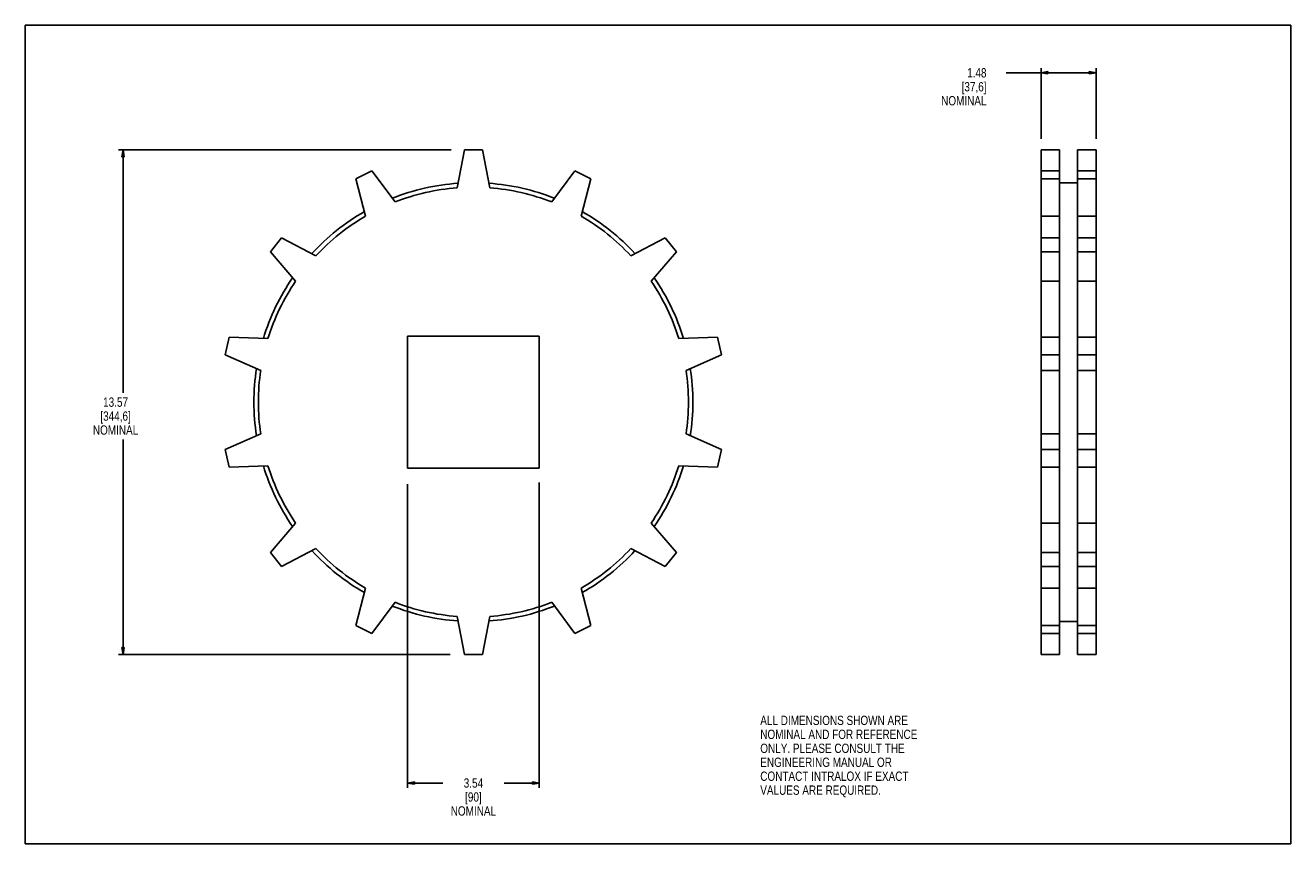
# Model space of a CAD drawing. Header units: inches. Extents: x 0 to 34, y 0 to 22.
import ezdxf

# ---------------------------------------------------------------- set-up
doc = ezdxf.new("R2010")
doc.units = ezdxf.units.IN
doc.header["$LTSCALE"] = 1.87
doc.header["$MEASUREMENT"] = 0
doc.layers.get('0').update_dxf_attribs({"linetype": 'CONTINUOUS'})
doc.styles.get("Standard").update_dxf_attribs({"font": 'txt', "width": 0.8})
doc.dimstyles.new('DIMSTYLE_1', dxfattribs={"dimtxt": 0.25, "dimasz": 0.1875, "dimexe": 0.18, "dimexo": 0.0625, "dimgap": 0.09, "dimtad": 0, "dimtih": 1, "dimtoh": 1, "dimzin": 4, "dimdsep": 46, "dimtxsty": 'STANDARD', "dimblk": 'CLOSED', "dimblk1": 'CLOSED', "dimblk2": 'CLOSED', "dimcen": 0.09, "dimadec": 0, "dimazin": 0, "dimtp": 0.019685, "dimtm": 0.019685, "dimtfac": 1, "dimtofl": 0, "dimtmove": 0, "dimatfit": 3, "dimldrblk": 'CLOSED', "dimfxl": 1, "dimtolj": 1, "dimtzin": 4, "dimarcsym": 0})
doc.dimstyles.new('DIMSTYLE_2', dxfattribs={"dimtxt": 0.25, "dimasz": 0.1875, "dimexe": 0.18, "dimexo": 0.0625, "dimgap": 0.09, "dimtad": 0, "dimtih": 1, "dimtoh": 1, "dimzin": 4, "dimdsep": 46, "dimtxsty": 'STANDARD', "dimblk": 'CLOSED', "dimblk1": 'CLOSED', "dimblk2": 'CLOSED', "dimcen": 0.09, "dimadec": 0, "dimazin": 0, "dimtp": 0.011811, "dimtm": 0.011811, "dimtfac": 1, "dimtofl": 0, "dimtmove": 0, "dimatfit": 3, "dimldrblk": 'CLOSED', "dimfxl": 1, "dimtolj": 1, "dimtzin": 4, "dimarcsym": 0})

# ---------------------------------------------------------------- blocks, each defined once
blk = doc.blocks.new('_CLOSED')
at = {"color": 0, "linetype": 'BYBLOCK'}
for p, q in [((0, 0), (-1, 0.17)), ((-1, 0.17), (-1, -0.17)), ((-1, -0.17), (0, 0)), ((-1, 0), (0, 0))]:
    blk.add_line(p, q, dxfattribs=at)
blk = doc.blocks.new('*D0')
at = {"color": 3, "linetype": 'CONTINUOUS'}
for p, q in [((11.445, 18.653), (2.5, 18.653)), ((2.625, 18.653), (2.625, 12.12)), ((2.625, 5.087), (2.625, 10.87)), ((11.414, 5.087), (2.5, 5.087))]:
    blk.add_line(p, q, dxfattribs=at)
at = {"color": 3, "linetype": 'CONTINUOUS', "xscale": 0.1875, "yscale": 0.1875, "zscale": 0.1875}
for p, rotation in [((2.625, 18.653), 90), ((2.625, 5.087), 270)]:
    blk.add_blockref('_CLOSED', p, dxfattribs=dict(at, rotation=rotation))
at = {"color": 3, "linetype": 'CONTINUOUS', "insert": (2.425, 11.995), "char_height": 0.25, "width": 1.4, "attachment_point": 2, "line_spacing_factor": 0.9}
blk.add_mtext('13.57\\P[344,6]\\PNOMINAL', dxfattribs=at)
blk = doc.blocks.new('*D1')
at = {"color": 3, "linetype": 'CONTINUOUS'}
for p, q in [((10.268, 9.669), (10.268, 1.506)), ((13.811, 9.706), (13.811, 1.506)), ((10.268, 1.631), (11.215, 1.631)), ((13.811, 1.631), (12.865, 1.631))]:
    blk.add_line(p, q, dxfattribs=at)
at = {"color": 3, "linetype": 'CONTINUOUS', "xscale": 0.1875, "yscale": 0.1875, "zscale": 0.1875, "rotation": 180}
blk.add_blockref('_CLOSED', (10.268, 1.631), dxfattribs=at)
at = {"color": 3, "linetype": 'CONTINUOUS', "xscale": 0.1875, "yscale": 0.1875, "zscale": 0.1875}
blk.add_blockref('_CLOSED', (13.811, 1.631), dxfattribs=at)
at = {"color": 3, "linetype": 'CONTINUOUS', "insert": (12.04, 1.756), "char_height": 0.25, "width": 1.4, "attachment_point": 2, "line_spacing_factor": 0.9}
blk.add_mtext('3.54\\P[90]\\PNOMINAL', dxfattribs=at)
blk = doc.blocks.new('*D2')
at = {"color": 3, "linetype": 'CONTINUOUS'}
for p, q in [((27.291, 18.945), (27.291, 20.848)), ((28.771, 18.944), (28.771, 20.848)), ((28.031, 20.723), (26.352, 20.723)), ((27.291, 20.723), (28.031, 20.723)), ((28.771, 20.723), (28.031, 20.723))]:
    blk.add_line(p, q, dxfattribs=at)
at = {"color": 3, "linetype": 'CONTINUOUS', "xscale": 0.1875, "yscale": 0.1875, "zscale": 0.1875, "rotation": 180}
blk.add_blockref('_CLOSED', (27.291, 20.723), dxfattribs=at)
at = {"color": 3, "linetype": 'CONTINUOUS', "xscale": 0.1875, "yscale": 0.1875, "zscale": 0.1875}
blk.add_blockref('_CLOSED', (28.771, 20.723), dxfattribs=at)
at = {"color": 3, "linetype": 'CONTINUOUS', "insert": (25.827, 20.848), "char_height": 0.25, "width": 1.4, "attachment_point": 3, "line_spacing_factor": 0.9}
blk.add_mtext('1.48\\P[37,6]\\PNOMINAL', dxfattribs=at)

msp = doc.modelspace()

# ---------------------------------------------------------------- linework, layer by layer
at = {"color": 7, "linetype": 'CONTINUOUS'}
for p, q in [((0, 0), (0, 22)), ((0, 22), (34, 22)), ((34, 0), (34, 22)), ((11.8, 18.653), (11.601, 17.632)), ((12.28, 18.653), (11.8, 18.653)), ((12.478, 17.632), (12.28, 18.653)), ((27.291, 5.087), (27.291, 18.653)), ((27.791, 18.653), (27.291, 18.653)), ((27.791, 5.087), (27.791, 18.653)), ((28.271, 5.087), (28.271, 18.653)), ((28.771, 18.653), (28.271, 18.653)), ((28.771, 5.087), (28.771, 18.653)), ((9.313, 18.086), (8.88, 17.877)), ((9.935, 17.251), (9.313, 18.086)), ((14.767, 18.086), (14.145, 17.251)), ((15.199, 17.877), (14.767, 18.086)), ((27.791, 18.086), (27.291, 18.086)), ((28.771, 18.086), (28.271, 18.086)), ((8.88, 17.877), (9.145, 16.871)), ((14.935, 16.871), (15.199, 17.877)), ((27.791, 17.877), (27.291, 17.877)), ((28.271, 17.768), (27.791, 17.768)), ((28.771, 17.877), (28.271, 17.877)), ((27.791, 16.871), (27.291, 16.871)), ((28.771, 16.871), (28.271, 16.871)), ((6.886, 16.287), (6.587, 15.912)), ((7.809, 15.805), (6.886, 16.287)), ((17.194, 16.287), (16.271, 15.805)), ((17.493, 15.912), (17.194, 16.287)), ((27.791, 16.287), (27.291, 16.287)), ((28.771, 16.287), (28.271, 16.287)), ((6.587, 15.912), (7.262, 15.119)), ((16.818, 15.119), (17.493, 15.912)), ((27.791, 15.912), (27.291, 15.912)), ((28.771, 15.912), (28.271, 15.912)), ((27.791, 15.119), (27.291, 15.119)), ((28.771, 15.119), (28.271, 15.119)), ((5.48, 13.613), (5.373, 13.145)), ((6.52, 13.58), (5.48, 13.613)), ((10.268, 13.642), (10.268, 10.098)), ((13.811, 13.642), (10.268, 13.642)), ((13.811, 10.098), (13.811, 13.642)), ((18.6, 13.613), (17.559, 13.58)), ((18.706, 13.145), (18.6, 13.613)), ((27.791, 13.613), (27.291, 13.613)), ((28.771, 13.613), (28.271, 13.613)), ((5.373, 13.145), (6.325, 12.724)), ((17.755, 12.724), (18.706, 13.145)), ((27.791, 13.145), (27.291, 13.145)), ((28.771, 13.145), (28.271, 13.145)), ((27.791, 12.724), (27.291, 12.724)), ((28.771, 12.724), (28.271, 12.724)), ((6.325, 11.015), (5.373, 10.594)), ((18.706, 10.594), (17.755, 11.015)), ((27.791, 11.015), (27.291, 11.015)), ((28.771, 11.015), (28.271, 11.015)), ((5.373, 10.594), (5.48, 10.126)), ((18.6, 10.126), (18.706, 10.594)), ((27.791, 10.594), (27.291, 10.594)), ((28.771, 10.594), (28.271, 10.594)), ((5.48, 10.126), (6.52, 10.16)), ((10.268, 10.098), (13.811, 10.098)), ((17.559, 10.16), (18.6, 10.126)), ((27.791, 10.126), (27.291, 10.126)), ((28.771, 10.126), (28.271, 10.126)), ((7.262, 8.62), (6.587, 7.828)), ((17.493, 7.828), (16.818, 8.62)), ((27.791, 8.62), (27.291, 8.62)), ((28.771, 8.62), (28.271, 8.62)), ((6.587, 7.828), (6.886, 7.453)), ((6.886, 7.453), (7.809, 7.935)), ((16.271, 7.935), (17.194, 7.453)), ((17.194, 7.453), (17.493, 7.828)), ((27.791, 7.828), (27.291, 7.828)), ((28.771, 7.828), (28.271, 7.828)), ((27.791, 7.453), (27.291, 7.453)), ((28.771, 7.453), (28.271, 7.453)), ((9.145, 6.869), (8.88, 5.862)), ((15.199, 5.862), (14.935, 6.869)), ((27.791, 6.869), (27.291, 6.869)), ((28.771, 6.869), (28.271, 6.869)), ((9.313, 5.654), (9.935, 6.489)), ((14.145, 6.489), (14.767, 5.654)), ((8.88, 5.862), (9.313, 5.654)), ((11.601, 6.108), (11.8, 5.087)), ((12.28, 5.087), (12.478, 6.108)), ((14.767, 5.654), (15.199, 5.862)), ((27.791, 5.862), (27.291, 5.862)), ((28.271, 5.972), (27.791, 5.972)), ((28.771, 5.862), (28.271, 5.862)), ((27.791, 5.654), (27.291, 5.654)), ((28.771, 5.654), (28.271, 5.654)), ((11.8, 5.087), (12.28, 5.087)), ((27.791, 5.087), (27.291, 5.087)), ((28.771, 5.087), (28.271, 5.087)), ((0, 0), (34, 0))]:
    msp.add_line(p, q, dxfattribs=at)
for radius, start, end in [(5.898, 94.0333, 111.681), (5.898, 68.319, 85.9667), (5.778, 94.3531, 111.3612), (5.778, 68.6388, 85.6469), (5.898, 119.7476, 137.3953), (5.778, 120.0674, 137.0755), (5.778, 42.9245, 59.9326), (5.898, 42.6047, 60.2524), (5.898, 145.4619, 163.1096), (5.778, 145.7817, 162.7897), (5.778, 17.2103, 34.2183), (5.898, 16.8904, 34.5381), (5.898, 171.1762, 188.8238), (5.778, 171.496, 188.504), (5.778, 351.496, 8.504), (5.898, 351.1762, 8.8238), (5.898, 196.8904, 214.5381), (5.778, 197.2103, 214.2183), (5.778, 325.7817, 342.7897), (5.898, 325.4619, 343.1096), (5.898, 222.6047, 240.2524), (5.778, 222.9245, 239.9326), (5.778, 300.0674, 317.0755), (5.898, 299.7476, 317.3953), (5.778, 248.6388, 265.6469), (5.778, 274.3531, 291.3612), (5.898, 248.319, 265.9667), (5.898, 274.0333, 291.681)]:
    msp.add_arc((12.04, 11.87), radius, start, end, dxfattribs=at)

# ---------------------------------------------------------------- texts
at = {"color": 3, "linetype": 'CONTINUOUS', "insert": (19.748, 3.44), "char_height": 0.25, "width": 5.2, "attachment_point": 1, "line_spacing_factor": 0.9}
msp.add_mtext('ALL DIMENSIONS SHOWN ARE \\PNOMINAL AND FOR REFERENCE \\PONLY. PLEASE CONSULT THE \\PENGINEERING MANUAL OR \\PCONTACT INTRALOX IF EXACT \\PVALUES ARE REQUIRED.', dxfattribs=at)

# ---------------------------------------------------------------- dimensions: what is measured, and where the dimension line sits
at = {"color": 3, "linetype": 'CONTINUOUS'}
dim = msp.add_linear_dim(base=(28.771, 20.723), p1=(27.291, 18.945), p2=(28.771, 18.944), text='<>\\PNOMINAL', dimstyle='DIMSTYLE_2', dxfattribs=at)
dim.commit()
dim.dimension.update_dxf_attribs({"geometry": '*D2', "text_midpoint": (24.727, 20.348), "dimtype": 160})
for base, p1, p2, angle, dimstyle, picture, middle in [((2.625, 5.087), (11.445, 18.653), (11.414, 5.087), 270, 'DIMSTYLE_1', '*D0', (2.225, 11.495)), ((10.268, 1.631), (13.811, 9.706), (10.268, 9.669), 180, 'DIMSTYLE_2', '*D1', (11.49, 1.256))]:
    dim = msp.add_linear_dim(base=base, p1=p1, p2=p2, angle=angle, text='<>\\PNOMINAL', dimstyle=dimstyle, dxfattribs=at)
    dim.commit()
    dim.dimension.update_dxf_attribs({"geometry": picture, "text_midpoint": middle, "dimtype": 160})

doc.saveas('drawing.dxf')
